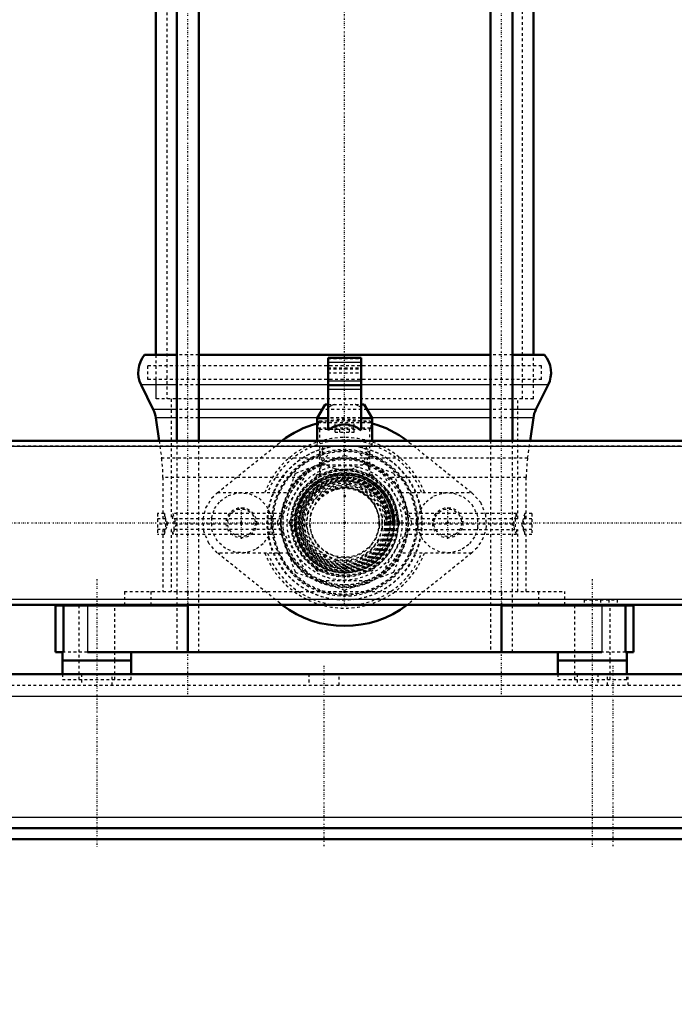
# Model space of a CAD drawing. Header units: millimetres. Extents: x -539 to 1164, y -175 to 1278.
# Tile 10 of 19: x 342 to 580, y -175 to 183. Entities that reach past the tile are written whole.
import ezdxf

# ---------------------------------------------------------------- set-up
doc = ezdxf.new("R2010")
doc.units = ezdxf.units.MM
doc.linetypes.add('Center', pattern=[1.5, 0.45, -0.5, 0.05, -0.5])
doc.linetypes.add('Dashed', pattern=[2, 1, -1])
for name, color, linetype, lineweight in [('2d ConnectionPoints', 7, 'Continuous', 50), ('AM_0', 7, 'Continuous', 50), ('AM_4', 3, 'Continuous', 25), ('AM_5', 3, 'Continuous', 25), ('AM_7', 7, 'Center', 25), ('AM_9', 6, 'Dashed', 25)]:
    doc.layers.add(name, color=color, linetype=linetype, lineweight=lineweight)
doc.dimstyles.new('ISO-25', dxfattribs={"dimtxt": 2.5, "dimasz": 2.5, "dimexe": 1.25, "dimexo": 0.625, "dimtad": 1, "dimtxsty": 'Standard', "dimcen": 2.5, "dimadec": 0, "dimazin": 0, "dimtfac": 1, "dimtmove": 0, "dimatfit": 3, "dimfxl": 1, "dimarcsym": 0})

# ---------------------------------------------------------------- blocks, each defined once
blk = doc.blocks.new('10_Distributor_pipe_UG11145040003_1_0_in_HSVP164161451021531101300230_3')
at = {"layer": 'AM_9'}
blk.add_line((460, -14), (459.49, -13.99), dxfattribs=at)
blk.add_lwpolyline([(461.53, -13.92), (461.4, -13.93), (460, -14)], dxfattribs=at)
blk = doc.blocks.new('13_Distributor_pipe_UG11145040003_2_0_in_HSVP164161451021531101300230_3')
at = {"layer": 'AM_0'}
for p, q in [((794.48, 29.81), (-85, 29.81)), ((-85, -29.81), (794.48, -29.81))]:
    blk.add_line(p, q, dxfattribs=at)
at = {"layer": 'AM_7'}
blk.add_line((-142.05, 0), (981.05, 0), dxfattribs=at)
at = {"layer": 'AM_9'}
for p, q in [((930, 27.81), (-85, 27.81)), ((-85, -27.81), (930, -27.81))]:
    blk.add_line(p, q, dxfattribs=at)
for points in [[(460, 14), (455.67, 13.31), (451.83, 11.37), (448.6, 8.13), (446.5, 3.71), (446.03, -0.92), (446.96, -5.09), (449.1, -8.79), (452.54, -11.85), (457.08, -13.69), (461.67, -13.9), (465.67, -12.8), (469.27, -10.49), (472.23, -6.81), (473.82, -2.21), (473.81, 2.3), (472.49, 6.32), (469.95, 9.85), (466.1, 12.6), (461.4, 13.93), (460, 14)], [(460, 12.8), (455.99, 12.16), (452.44, 10.33), (449.5, 7.32), (447.63, 3.29), (447.23, -0.94), (448.13, -4.8), (450.18, -8.2), (453.4, -10.97), (457.55, -12.56), (461.74, -12.68), (465.45, -11.58), (468.75, -9.34), (471.37, -5.88), (472.69, -1.67), (472.56, 2.45), (471.23, 6.14), (468.75, 9.35), (465.11, 11.74), (460.82, 12.77), (460, 12.8)]]:
    blk.add_lwpolyline(points, dxfattribs=at)
for start, end in [(74.1491, 112.0673), (355.6644, 4.3001)]:
    blk.add_arc((460, 0), 12.8, start, end, dxfattribs=at)
blk = doc.blocks.new('16_Base_plate_2_15_1UG1041586_0_in_HSVP164161451021531101300230_3')
at = {"layer": 'AM_0'}
for p, q in [((-355, -55), (797.13, -55)), ((855, -111), (-355, -111)), ((-355, -115), (855, -115))]:
    blk.add_line(p, q, dxfattribs=at)
at = {"layer": 'AM_4'}
for p, q in [((-355, -63), (855, -63)), ((-355, -107), (855, -107))]:
    blk.add_line(p, q, dxfattribs=at)
at = {"layer": 'AM_7'}
for p, q in [((370, -20.5), (370, -118)), ((550, -20.5), (550, -118)), ((452.5, -52), (452.5, -118)), ((557.5, -52), (557.5, -118))]:
    blk.add_line(p, q, dxfattribs=at)
at = {"layer": 'AM_9'}
for p, q in [((364.45, -55), (364.45, -59)), ((375.55, -59), (375.55, -55)), ((446.95, -55), (446.95, -59)), ((458.05, -59), (458.05, -55)), ((544.45, -55), (544.45, -59)), ((551.95, -55), (551.95, -59)), ((555.55, -59), (555.55, -55)), ((563.05, -59), (563.05, -55)), ((-355, -59), (855, -59))]:
    blk.add_line(p, q, dxfattribs=at)
blk = doc.blocks.new('20_Check_valve_UG1159572_0001_2_0_in_HSVP164161451021531101300230_3')
at = {"layer": 'AM_9'}
for p, q in [((450.85, 37), (450.35, 36.5)), ((450.35, 36.5), (450.35, 34.5)), ((450.35, 36.5), (469.65, 36.5)), ((450.85, 37), (469.15, 37)), ((456.54, 33), (456.54, 37)), ((458.27, 33), (458.27, 37)), ((461.73, 33), (461.73, 37)), ((463.46, 33), (463.46, 37)), ((469.65, 36.5), (469.15, 37)), ((469.65, 34.5), (469.65, 36.5)), ((450.35, 34.5), (469.65, 34.5)), ((450.35, 34.5), (450.85, 34)), ((450.85, 34), (450.85, 17.13)), ((450.85, 34), (469.15, 34)), ((456.54, 33), (463.46, 33)), ((469.15, 34), (469.65, 34.5)), ((469.15, 17.14), (469.15, 34)), ((451.39, 20.76), (450.85, 17.1))]:
    blk.add_line(p, q, dxfattribs=at)
for points in [[(454.82, 27.52), (454.57, 27.47), (452.52, 26.84), (451.23, 25.92), (450.85, 24.82)], [(469.15, 24.82), (469.05, 25.42), (467.9, 26.63), (465.82, 27.38), (465.01, 27.55)], [(450.85, 24.82), (450.86, 24.68), (451.48, 23.09), (452.99, 21.37)], [(451.39, 20.76), (453.14, 23.9), (454.38, 24.95)], [(465.65, 24.93), (466.86, 23.9), (468.46, 21.22), (468.61, 20.76)], [(467.01, 21.37), (468.86, 23.69), (469.15, 24.82)], [(457.55, 19.43), (456.5, 19.63), (454.25, 20.47), (452.99, 21.37)], [(462.45, 19.43), (459.88, 19.31), (457.55, 19.43)], [(467.01, 21.37), (465.33, 20.26), (462.74, 19.47), (462.45, 19.43)], [(469.15, 17.12), (468.79, 20.09), (468.61, 20.76)]]:
    blk.add_lwpolyline(points, dxfattribs=at)
for radius in [20.85, 19.12, 17.5, 15]:
    blk.add_circle((460, 0), radius, dxfattribs=at)
for radius, start, end in [(28, 100.629, 79.834), (22.49, 108.1672, 71.8328), (22.48, 112.5163, 12.2802), (19.58, 97.1948, 82.8052), (22.48, 48.9573, 67.4837), (18.08, 120.0522, 59.9478)]:
    blk.add_arc((460, 0), radius, start, end, dxfattribs=at)
blk = doc.blocks.new('21_Nut_UG1064767_0002_2_0_in_HSVP164161451021531101300230_3')
at = {"layer": 'AM_9'}
for p, q in [((460, 24.48), (442.06, 17.94)), ((477.94, 17.94), (460, 24.48)), ((442.06, 17.94), (435.52, 0)), ((484.48, 0), (477.94, 17.94)), ((477.94, -17.94), (484.48, 0)), ((435.52, 0), (442.06, -17.94)), ((442.06, -17.94), (460, -24.48)), ((460, -24.48), (477.94, -17.94))]:
    blk.add_line(p, q, dxfattribs=at)
blk.add_circle((460, 0), 19.48, dxfattribs=at)
blk.add_arc((460, 0), 18, 180, 90, dxfattribs=at)
blk = doc.blocks.new('22_Pipe_pieceUG1159619_0001_2_0_in_HSVP164161451021531101300230_3')
at = {"layer": 'AM_9'}
for radius in [19, 13.6]:
    blk.add_circle((460, 0), radius, dxfattribs=at)
blk = doc.blocks.new('32_Dea_Socket_UG104224901_2_0_in_HSVP164161451021531101300230_3')
at = {"layer": 'AM_9'}
for radius in [18.12, 18, 17.67, 17.28, 16.62, 16.34, 16.28, 15.62, 15.38, 14.5, 12.5]:
    blk.add_circle((460, 0), radius, dxfattribs=at)
blk.add_arc((460, 0), 13, 30.1775, 144.4264, dxfattribs=at)
blk = doc.blocks.new('33_Ball_valve_UG1041622_011_2_0_in_HSVP164161451021531101300230_3')
at = {"layer": 'AM_0'}
for p, q in [((454, 33.69), (454, 60)), ((454, 60), (466, 60)), ((466, 33.69), (466, 60)), ((454, 50), (466, 50)), ((452.89, 43), (450, 38)), ((452.89, 43), (454, 43)), ((466, 43), (467.11, 43)), ((470, 38), (467.11, 43)), ((450, 38), (450, 29.81)), ((450, 38), (454, 38)), ((466, 38), (470, 38)), ((470, 29.81), (470, 38))]:
    blk.add_line(p, q, dxfattribs=at)
blk.add_lwpolyline([(454, 33.69), (454.72, 34.18), (455.48, 34.61), (456.27, 34.97), (457.1, 35.26), (457.94, 35.47), (458.8, 35.61), (459.67, 35.68), (460.55, 35.67), (461.41, 35.59), (462.27, 35.42), (463.11, 35.19), (463.93, 34.88), (464.71, 34.51), (465.47, 34.06), (466, 33.69)], dxfattribs=at)
at = {"layer": 'AM_4'}
for p, q in [((454, 58.4), (466, 58.4)), ((454, 51.6), (466, 51.6)), ((454, 48.54), (466, 48.54))]:
    blk.add_line(p, q, dxfattribs=at)
at = {"layer": 'AM_9'}
for p, q in [((454, 59.71), (466, 59.71)), ((454, 56.29), (466, 56.29)), ((454, 56), (466, 56)), ((454, 54.54), (466, 54.54)), ((454, 43), (466, 43)), ((466, 38), (454, 38)), ((450, 29.81), (450, 28)), ((470, 28), (470, 29.81)), ((450, 28), (470, 28)), ((452, 28), (452, 24.26)), ((468, 24.77), (468, 28)), ((446.14, 18), (437.48, 3)), ((468.66, 21), (451.34, 21)), ((482.52, 3), (473.86, 18)), ((437.48, -3), (446.14, -18)), ((473.86, -18), (482.52, -3)), ((451.34, -21), (468.66, -21))]:
    blk.add_line(p, q, dxfattribs=at)
for points in [[(456.18, 43), (455.11, 42.53), (454.09, 41.96), (454, 41.9)], [(466, 41.9), (464.98, 42.49), (463.92, 42.96), (463.82, 43)]]:
    blk.add_lwpolyline(points, dxfattribs=at)
for radius in [26, 16.75, 15.25]:
    blk.add_circle((460, 0), radius, dxfattribs=at)
for centre, radius, start, end in [((451.34, 15), 6, 90, 150), ((468.66, 15), 6, 30, 90), ((460, 0), 12.7, 23.5487, 113.9318), ((460, 0), 12.7, 358.3443, 21.934), ((442.68, 0), 6, 150, 210), ((477.32, 0), 6, 330, 30), ((451.34, -15), 6, 210, 270), ((468.66, -15), 6, 270, 330)]:
    blk.add_arc(centre, radius, start, end, dxfattribs=at)
blk = doc.blocks.new('34_Coupling_UG1051084_2_0_in_HSVP164161451021531101300230_3')
at = {"layer": 'AM_9'}
for p, q in [((440.02, 0.4), (449.67, 17.1)), ((450.36, 17.5), (469.64, 17.5)), ((470.33, 17.1), (479.98, 0.4)), ((449.67, -17.1), (440.02, -0.4)), ((479.98, -0.4), (470.33, -17.1)), ((469.64, -17.5), (450.36, -17.5))]:
    blk.add_line(p, q, dxfattribs=at)
blk.add_circle((460, 0), 17.43, dxfattribs=at)
for centre, start, end in [((450.36, 16.7), 90, 150), ((469.64, 16.7), 30, 90), ((440.72, 0), 150, 210), ((479.28, 0), 330, 30), ((450.36, -16.7), 210, 270), ((469.64, -16.7), 270, 330)]:
    blk.add_arc(centre, 0.8, start, end, dxfattribs=at)
blk = doc.blocks.new('57_WASHER1_3618060046_A0_3_0_in_HSVP164161451021531101300230_3')
at = {"layer": 'AM_0'}
for p, q in [((357.5, -50), (357.5, -55)), ((357.5, -50), (382.5, -50)), ((382.5, -55), (382.5, -50))]:
    blk.add_line(p, q, dxfattribs=at)
at = {"layer": 'AM_9'}
for p, q in [((363.5, -50), (363.5, -57)), ((376.5, -57), (376.5, -50)), ((357.5, -55), (357.5, -57)), ((357.5, -57), (382.5, -57)), ((382.5, -57), (382.5, -55))]:
    blk.add_line(p, q, dxfattribs=at)
blk = doc.blocks.new('58_WASHER1_3618060046_A0_4_0_in_HSVP164161451021531101300230_3')
at = {"layer": 'AM_0'}
for p, q in [((537.5, -50), (537.5, -55)), ((537.5, -50), (562.5, -50)), ((562.5, -55), (562.5, -50))]:
    blk.add_line(p, q, dxfattribs=at)
at = {"layer": 'AM_9'}
for p, q in [((543.5, -50), (543.5, -57)), ((556.5, -57), (556.5, -50)), ((537.5, -55), (537.5, -57)), ((537.5, -57), (562.5, -57)), ((562.5, -57), (562.5, -55))]:
    blk.add_line(p, q, dxfattribs=at)
blk = doc.blocks.new('59_Stud_431251_3_0_in_HSVP164161451021531101300230_3')
at = {"layer": 'AM_0'}
for p, q in [((513, 384), (513, 29.81)), ((521, 29.81), (521, 384))]:
    blk.add_line(p, q, dxfattribs=at)
at = {"layer": 'AM_9'}
for p, q in [((513, 29.81), (513, -25)), ((521, -25), (521, 29.81))]:
    blk.add_line(p, q, dxfattribs=at)
blk = doc.blocks.new('60_Stud_431251_4_0_in_HSVP164161451021531101300230_3')
at = {"layer": 'AM_0'}
for p, q in [((399, 384), (399, 29.81)), ((407, 29.81), (407, 384))]:
    blk.add_line(p, q, dxfattribs=at)
at = {"layer": 'AM_9'}
for p, q in [((399, 29.81), (399, -25)), ((407, -25), (407, 29.81))]:
    blk.add_line(p, q, dxfattribs=at)
blk = doc.blocks.new('61_2463618060046G2_0_in_HSVP164161451021531101300230_3')
at = {"layer": 'AM_0'}
for p, q in [((355, -30), (355, -47)), ((355, -30), (403, -30)), ((357.93, -30), (357.93, -47)), ((380, -29.81), (380, -30)), ((389.58, -29.81), (389.58, -30)), ((403, -30), (403, -47)), ((517, -30), (517, -47)), ((517, -30), (565, -30)), ((530.42, -29.81), (530.42, -30)), ((540, -30), (540, -29.81)), ((547, -29.81), (547, -30)), ((550, -29.81), (550, -30)), ((556, -29.81), (556, -30)), ((559, -29.81), (559, -30)), ((562.07, -30), (562.07, -47)), ((565, -47), (565, -30)), ((355, -47), (357.93, -47)), ((357.5, -47), (357.5, -50)), ((357.5, -50), (382.5, -50)), ((366.54, -47), (553.46, -47)), ((382.5, -50), (382.5, -47)), ((537.5, -47), (537.5, -50)), ((537.5, -50), (562.5, -50)), ((562.07, -47), (565, -47)), ((562.5, -50), (562.5, -47))]:
    blk.add_line(p, q, dxfattribs=at)
at = {"layer": 'AM_4'}
for p, q in [((366.54, -30), (366.54, -47)), ((403, -29.81), (403, -30)), ((517, -29.81), (517, -30)), ((553.46, -30), (553.46, -47))]:
    blk.add_line(p, q, dxfattribs=at)
at = {"layer": 'AM_7'}
for p, q in [((403, -62.25), (403, 427.55)), ((517, -62.25), (517, 427.55))]:
    blk.add_line(p, q, dxfattribs=at)
at = {"layer": 'AM_9'}
for p, q in [((380, -25), (540, -25)), ((380, -25), (380, -29.81)), ((389.58, -25), (389.58, -29.81)), ((399, -25), (399, -47)), ((403, -25), (403, -29.81)), ((407, -47), (407, -25)), ((513, -25), (513, -47)), ((517, -25), (517, -29.81)), ((521, -47), (521, -25)), ((530.42, -25), (530.42, -29.81)), ((540, -29.81), (540, -25)), ((547, -28), (547, -29.81)), ((547, -28), (559, -28)), ((550, -28), (550, -29.81)), ((553, -28), (553, -30)), ((556, -28), (556, -29.81)), ((559, -28), (559, -29.81)), ((363.5, -30), (363.5, -50)), ((376.5, -50), (376.5, -30)), ((543.5, -30), (543.5, -50)), ((556.5, -50), (556.5, -30)), ((366.54, -47), (357.93, -47)), ((562.07, -47), (553.46, -47))]:
    blk.add_line(p, q, dxfattribs=at)
blk = doc.blocks.new('68_Motorstool2_4_6130STC_130_2_0_in_HSVP164161451021531101300230_3')
at = {"layer": 'AM_7'}
blk.add_line((460, -29.53), (460, 900), dxfattribs=at)
blk = doc.blocks.new('69_Movitec_B_Pump_Mantal_137_2354_2_0_in_HSVP164161451021531101300230_3')
at = {"layer": 'AM_0'}
for p, q in [((391.4, 384), (391.4, 61)), ((528.6, 61), (528.6, 384))]:
    blk.add_line(p, q, dxfattribs=at)
at = {"layer": 'AM_9'}
for p, q in [((391.4, 399.5), (391.4, 384)), ((528.6, 399.5), (391.4, 399.5)), ((395.4, 399.5), (395.4, 45)), ((524.6, 45), (524.6, 399.5)), ((528.6, 384), (528.6, 399.5)), ((391.4, 61), (391.4, 45)), ((528.6, 45), (528.6, 61)), ((528.6, 45), (391.4, 45))]:
    blk.add_line(p, q, dxfattribs=at)
blk = doc.blocks.new('70_Oval_flangeG_1___33_25_3_0_in_HSVP164161451021531101300230_3')
at = {"layer": 'AM_0'}
for start, end in [(105.466, 127.3586), (52.6414, 74.534), (232.6414, 307.3586)]:
    blk.add_arc((460, 0), 37.5, start, end, dxfattribs=at)
at = {"layer": 'AM_7'}
for p, q in [((422.5, -5.78), (422.5, 5.78)), ((497.5, -5.78), (497.5, 5.78))]:
    blk.add_line(p, q, dxfattribs=at)
at = {"layer": 'AM_9'}
for p, q in [((413.73, 10.91), (436.5, 29.22)), ((483.5, 29.22), (506.27, 10.91)), ((436.5, -29.22), (413.73, -10.91)), ((506.27, -10.91), (483.5, -29.22))]:
    blk.add_line(p, q, dxfattribs=at)
for points in [[(413.73, -10.91), (410.66, -7.47), (408.84, -3.07), (408.57, 1.41), (409.61, 5.47), (411.81, 9.04), (413.73, 10.91)], [(411.65, 1.8), (412.77, 5.14), (414.83, 7.89), (417.75, 9.92), (421.41, 10.95), (425.38, 10.62), (428.97, 8.9), (431.63, 6.13), (433.15, 2.77), (433.43, 1.25)], [(486.57, 1.25), (487.56, 4.71), (489.59, 7.64), (492.43, 9.76), (495.84, 10.87), (499.58, 10.8), (503.23, 9.39), (506.22, 6.71), (508.01, 3.24), (508.35, 1.8)], [(506.27, 10.91), (509.34, 7.47), (511.16, 3.07), (511.43, -1.41), (510.39, -5.47), (508.19, -9.04), (506.27, -10.91)], [(433.43, -1.25), (432.44, -4.71), (430.41, -7.64), (427.57, -9.76), (424.16, -10.87), (420.42, -10.8), (416.77, -9.39), (413.78, -6.71), (411.99, -3.24), (411.65, -1.8)], [(508.35, -1.8), (507.23, -5.14), (505.17, -7.89), (502.25, -9.92), (498.59, -10.95), (494.62, -10.62), (491.03, -8.9), (488.37, -6.13), (486.85, -2.77), (486.57, -1.25)]]:
    blk.add_lwpolyline(points, dxfattribs=at)
for centre, radius in [((460, 0), 28.12), ((460, 0), 26.28), ((460, 0), 18.29), ((422.5, 0), 5.5), ((497.5, 0), 5.5)]:
    blk.add_circle(centre, radius, dxfattribs=at)
for centre, radius, start, end in [((460, 0), 37.5, 74.534, 105.466), ((460, 0), 37.5, 127.3586, 128.8046), ((460, 0), 37.5, 51.1954, 52.6414), ((460, 0), 26.6, 2.6849, 177.3151), ((460, 0), 23.27, 66.2446, 115.8355), ((460, 0), 23.27, 126.7383, 233.8504), ((460, 0), 23.28, 2.6394, 54.754), ((460, 0), 16.62, 90, 360), ((460, 0), 48.39, 177.8663, 182.1337), ((422.5, 0), 11, 353.4958, 6.5042), ((497.5, 0), 11, 173.4958, 186.5042), ((460, 0), 48.39, 357.8663, 2.1337), ((460, 0), 26.6, 182.6849, 357.3151), ((460, 0), 23.28, 306.9211, 353.41), ((460, 0), 23.28, 244.8585, 296.4279), ((460, 0), 37.5, 231.1954, 232.6414), ((460, 0), 37.5, 307.3586, 308.8046)]:
    blk.add_arc(centre, radius, start, end, dxfattribs=at)
blk = doc.blocks.new('71_Oval_flangeG_1___33_25_4_0_in_HSVP164161451021531101300230_3')
at = {"layer": 'AM_9'}
for centre, start, end in [((422.5, 0), 6.5042, 9.2151), ((497.5, 0), 169.7756, 173.4958), ((422.5, 0), 349.7756, 353.4958), ((497.5, 0), 186.5042, 189.2151)]:
    blk.add_arc(centre, 11, start, end, dxfattribs=at)
blk = doc.blocks.new('72_PUMP_CASING__103618060030_O_2_0_in_HSVP164161451021531101300230_3')
at = {"layer": 'AM_0'}
for p, q in [((399, 61), (387.35, 61)), ((513, 61), (407, 61)), ((532.65, 61), (521, 61)), ((386.04, 50.11), (390.47, 41.19)), ((529.53, 41.19), (533.96, 50.11)), ((391.42, 38.15), (392.6, 29.81)), ((527.4, 29.81), (528.58, 38.15))]:
    blk.add_line(p, q, dxfattribs=at)
for centre, start, end in [((395, 54.56), 139.907, 206.4), ((525, 54.56), 333.6, 40.093), ((381.52, 36.74), 8.1, 26.4), ((538.48, 36.74), 153.6, 171.9)]:
    blk.add_arc(centre, 10, start, end, dxfattribs=at)
at = {"layer": 'AM_4'}
for p, q in [((399, 50.11), (386.04, 50.11)), ((454, 50.11), (407, 50.11)), ((513, 50.11), (466, 50.11)), ((533.96, 50.11), (521, 50.11)), ((399, 41.19), (390.47, 41.19)), ((451.84, 41.19), (407, 41.19)), ((513, 41.19), (468.16, 41.19)), ((529.53, 41.19), (521, 41.19)), ((399, 38.15), (391.42, 38.15)), ((450.09, 38.15), (407, 38.15)), ((513, 38.15), (469.91, 38.15)), ((528.58, 38.15), (521, 38.15))]:
    blk.add_line(p, q, dxfattribs=at)
at = {"layer": 'AM_9'}
for p, q in [((391.4, 61), (391.4, 57)), ((407, 61), (399, 61)), ((521, 61), (513, 61)), ((528.6, 57), (528.6, 61)), ((388.45, 57), (388.45, 52.1)), ((531.55, 57), (388.45, 57)), ((531.55, 52.1), (531.55, 57)), ((531.55, 52.1), (388.45, 52.1)), ((391.4, 52.1), (391.4, 45)), ((407, 50.11), (399, 50.11)), ((466, 50.11), (454, 50.11)), ((521, 50.11), (513, 50.11)), ((528.6, 45), (528.6, 52.1)), ((528.6, 45), (391.4, 45)), ((397, 45), (397, 1.5)), ((523, 1.5), (523, 45)), ((407, 41.19), (399, 41.19)), ((468.16, 41.19), (451.84, 41.19)), ((521, 41.19), (513, 41.19)), ((407, 38.15), (399, 38.15)), ((469.91, 38.15), (450.09, 38.15)), ((521, 38.15), (513, 38.15)), ((392.6, 29.81), (393.5, 23.5)), ((526.5, 23.5), (527.4, 29.81)), ((526.5, 23.5), (393.5, 23.5)), ((394, 16.46), (394, 1.5)), ((443.94, 16.46), (394, 16.46)), ((443.31, 15.82), (443.94, 16.46)), ((476.06, 16.46), (476.6, 15.92)), ((526, 16.46), (476.06, 16.46)), ((526, 1.5), (526, 16.46)), ((413.84, 11), (439.61, 11)), ((480.39, 11), (506.16, 11)), ((437.27, 3.53), (438.41, 7.92)), ((394.54, 3.33), (392, 3.33)), ((392, 3.33), (392, -4.29)), ((394.99, 1.5), (392, 1.5)), ((394.54, 3.33), (394.54, 1.5)), ((394.99, 1.5), (394.99, -2.46)), ((437.05, 1.5), (397, 1.5)), ((437.24, 3.33), (397.56, 3.33)), ((397.56, 1.5), (397.56, 3.33)), ((398.04, -2.46), (398.04, 1.5)), ((522.44, 3.33), (482.76, 3.33)), ((523, 1.5), (482.95, 1.5)), ((521.96, 1.5), (521.96, -2.46)), ((522.44, 3.33), (522.44, 1.5)), ((528, 1.5), (525.01, 1.5)), ((525.01, -2.46), (525.01, 1.5)), ((528, 3.33), (525.46, 3.33)), ((525.46, 1.5), (525.46, 3.33)), ((528, 3.33), (528, -4.29)), ((395.73, -0.48), (392, -0.48)), ((394.99, -2.46), (392, -2.46)), ((394, -2.46), (394, -25)), ((394.54, -2.46), (394.54, -4.29)), ((437.13, -2.46), (397, -2.46)), ((397, -2.46), (397, -25)), ((397.56, -4.29), (397.56, -2.46)), ((437.01, -0.48), (398.81, -0.48)), ((482.87, -2.46), (523, -2.46)), ((521.19, -0.48), (482.99, -0.48)), ((522.44, -2.46), (522.44, -4.29)), ((523, -25), (523, -2.46)), ((528, -0.48), (524.27, -0.48)), ((528, -2.46), (525.01, -2.46)), ((525.46, -4.29), (525.46, -2.46)), ((526, -25), (526, -2.46)), ((394.54, -4.29), (392, -4.29)), ((437.4, -4.29), (397.56, -4.29)), ((522.44, -4.29), (482.6, -4.29)), ((528, -4.29), (525.46, -4.29)), ((439.61, -11), (413.84, -11)), ((506.16, -11), (480.39, -11))]:
    blk.add_line(p, q, dxfattribs=at)
for points in [[(395.73, -0.48), (394.66, 2.79), (394.54, 3.33)], [(397.56, 3.33), (398.53, 0.21), (398.81, -0.48)], [(521.19, -0.48), (522.26, 2.63), (522.44, 3.33)], [(525.46, 3.33), (524.48, 0.05), (524.27, -0.48)], [(394.54, -4.29), (395.52, -1.01), (395.73, -0.48)], [(398.81, -0.48), (397.74, -3.59), (397.56, -4.29)], [(522.44, -4.29), (521.47, -1.17), (521.19, -0.48)], [(524.27, -0.48), (525.34, -3.75), (525.46, -4.29)]]:
    blk.add_lwpolyline(points, dxfattribs=at)
for centre, radius in [((460, 0), 23), ((460, 0), 16), ((422.5, 0), 5), ((497.5, 0), 5)]:
    blk.add_circle(centre, radius, dxfattribs=at)
for centre, radius, start, end in [((460, 0), 31, 20.7836, 159.2164), ((460, 0), 30.06, 21.4651, 158.5349), ((344, 16.46), 50, 0, 8.1), ((460, 0), 23.47, 27.9489, 115.3289), ((576, 16.46), 50, 171.9, 180), ((460, 0), 23.47, 123.4395, 152.0511), ((460, 0), 23.17, 151.6537, 208.3463), ((460, 0), 23.17, 331.6537, 28.3463), ((460, 0), 31, 200.7836, 339.2164), ((460, 0), 30.06, 201.4651, 338.5349), ((460, 0), 23.47, 207.9489, 295.3289), ((460, 0), 23.47, 303.4395, 332.0511)]:
    blk.add_arc(centre, radius, start, end, dxfattribs=at)
blk = doc.blocks.new('*D106')
at = {"layer": 'AM_5', "color": 0, "lineweight": -2}
for p, q in [((1030, 57.807), (1030, 87.807)), ((-85, 27.807), (1030, 27.807)), ((1030, 27.807), (1030, -27.807)), ((-85, -27.807), (1030, -27.807)), ((1030, -57.807), (1030, -87.807))]:
    blk.add_line(p, q, dxfattribs=at)
at = {"layer": 'AM_5', "color": 0}
for points in [[(1025, 57.807), (1035, 57.807), (1030, 27.807)], [(1035, -57.807), (1025, -57.807), (1030, -27.807)]]:
    blk.add_solid(points, dxfattribs=at)
at = {"layer": 'Defpoints', "color": 0}
for p in [(-85, 27.807), (-85, -27.807), (1030, -27.807)]:
    blk.add_point(p, dxfattribs=at)
at = {"layer": 'AM_5', "color": 0, "insert": (1045, 141.807), "char_height": 30, "attachment_point": 5, "rotation": 90}
blk.add_mtext('R 2"', dxfattribs=at)
blk = doc.blocks.new('*D108')
at = {"layer": 'AM_5', "color": 0, "lineweight": -2}
for p, q in [((1145, 30), (1145, 60)), ((690, 0), (1145, 0)), ((1145, 0), (1145, -12.07)), ((1145, -115), (1145, -102.93)), ((250, -115), (1145, -115)), ((1145, -145), (1145, -175))]:
    blk.add_line(p, q, dxfattribs=at)
at = {"layer": 'AM_5', "color": 0}
for points in [[(1140, 30), (1150, 30), (1145, 0)], [(1150, -145), (1140, -145), (1145, -115)]]:
    blk.add_solid(points, dxfattribs=at)
at = {"layer": 'Defpoints', "color": 0}
for p in [(690, 0), (1130, 0), (250, -115)]:
    blk.add_point(p, dxfattribs=at)
at = {"layer": 'AM_5', "color": 0, "insert": (1145, -57.5), "char_height": 30, "attachment_point": 5, "rotation": 90}
blk.add_mtext('115', dxfattribs=at)

msp = doc.modelspace()

# ---------------------------------------------------------------- linework, layer by layer
at = {"layer": '2d ConnectionPoints'}
for p in [(460, 45), (460, 45), (460, 29.5), (460, 16.625), (460, 16.625), (460, 9.75), (422.5, 0), (422.5, 0), (460, 0), (460, 0), (460, 0), (460, 0), (460, 0), (460, 0), (460, 0), (460, 0), (460, 0), (460, 0), (460, 0), (460, 0), (460, 0), (497.5, 0), (497.5, 0), (460, 0), (460, 0), (460, 0), (460, 0), (460, 0), (460, 0), (460, 0), (460, 0), (460, 0), (460, 0), (460, 0), (460, 0), (460, 0), (460, 0), (460, 0), (460, 0), (460, 0), (460, 0), (460, -16.625), (460, -16.625), (403, -25), (403, -25), (460, -25), (370, -50), (550, -50), (550, -50)]:
    msp.add_point(p, dxfattribs=at)

# ---------------------------------------------------------------- block references
for name in ['68_Motorstool2_4_6130STC_130_2_0_in_HSVP164161451021531101300230_3', '61_2463618060046G2_0_in_HSVP164161451021531101300230_3', '60_Stud_431251_4_0_in_HSVP164161451021531101300230_3', '59_Stud_431251_3_0_in_HSVP164161451021531101300230_3', '69_Movitec_B_Pump_Mantal_137_2354_2_0_in_HSVP164161451021531101300230_3', '72_PUMP_CASING__103618060030_O_2_0_in_HSVP164161451021531101300230_3', '33_Ball_valve_UG1041622_011_2_0_in_HSVP164161451021531101300230_3', '13_Distributor_pipe_UG11145040003_2_0_in_HSVP164161451021531101300230_3', '70_Oval_flangeG_1___33_25_3_0_in_HSVP164161451021531101300230_3', '20_Check_valve_UG1159572_0001_2_0_in_HSVP164161451021531101300230_3', '21_Nut_UG1064767_0002_2_0_in_HSVP164161451021531101300230_3', '22_Pipe_pieceUG1159619_0001_2_0_in_HSVP164161451021531101300230_3', '32_Dea_Socket_UG104224901_2_0_in_HSVP164161451021531101300230_3', '34_Coupling_UG1051084_2_0_in_HSVP164161451021531101300230_3', '10_Distributor_pipe_UG11145040003_1_0_in_HSVP164161451021531101300230_3', '71_Oval_flangeG_1___33_25_4_0_in_HSVP164161451021531101300230_3', '16_Base_plate_2_15_1UG1041586_0_in_HSVP164161451021531101300230_3', '57_WASHER1_3618060046_A0_3_0_in_HSVP164161451021531101300230_3', '58_WASHER1_3618060046_A0_4_0_in_HSVP164161451021531101300230_3']:
    msp.add_blockref(name, (0, 0))

# ---------------------------------------------------------------- dimensions: what is measured, and where the dimension line sits
at = {"layer": 'AM_5'}
for base, p1, p2, text, picture, middle in [((1030, -27.807), (-85, 27.807), (-85, -27.807), 'R 2"', '*D106', (1045, 141.807)), ((1145, 0), (250, -115), (690, 0), '115', '*D108', (1145, -57.5))]:
    dim = msp.add_linear_dim(base=base, p1=p1, p2=p2, angle=90, text=text, dimstyle='ISO-25', override={"dimtxt": 30, "dimasz": 30, "dimexe": 0, "dimexo": 0, "dimgap": 9}, dxfattribs=at)
    dim.commit()
    dim.dimension.update_dxf_attribs({"geometry": picture, "text_midpoint": middle, "dimtype": 160, "text_rotation": 90})

doc.saveas('drawing.dxf')
